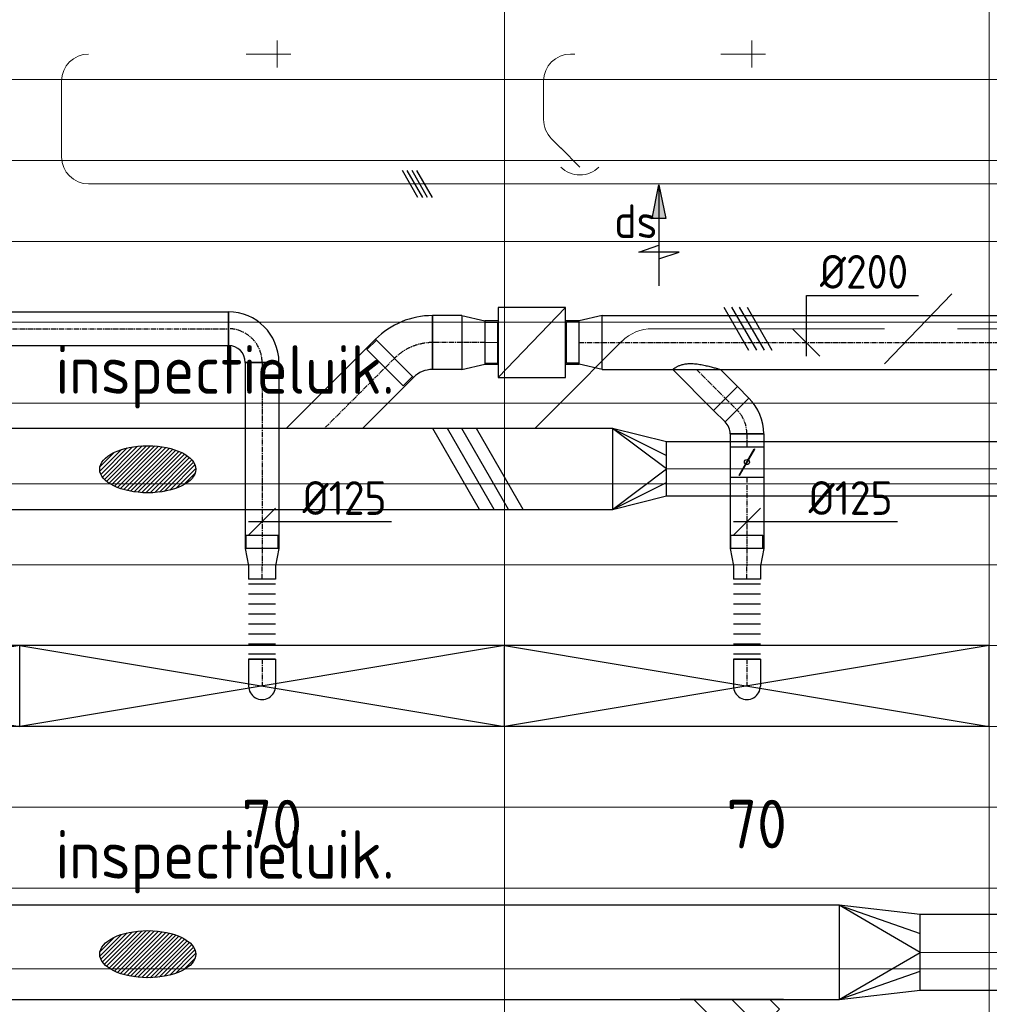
# Model space of a CAD drawing. Header units: millimetres. Extents: x -73785 to 23627, y 5976 to 52620.
# Tile 20 of 56: x -42687 to -39087, y 10415 to 14069. Entities that reach past the tile are written whole.
import ezdxf
from ezdxf.enums import TextEntityAlignment as Align

# ---------------------------------------------------------------- set-up
doc = ezdxf.new("R2010")
doc.units = ezdxf.units.MM
doc.linetypes.add('CENTER2', pattern=[28.575, 19.05, -3.175, 3.175, -3.175])
doc.linetypes.add('HIDDEN', pattern=[9.525, 6.35, -3.175])
for name, color, linetype in [('4plfd', 254, 'Continuous'), ('BALKEN', 7, 'Continuous'), ('WL570---_RETOUR', 100, 'Continuous'), ('WL570---_TOEVOER', 200, 'Continuous'), ('WL570---_TOEVOER_HL', 1, 'Continuous'), ('WL570---_TOEVOER_RST', 200, 'Continuous'), ('WL570---_TOEVOER_RST_HL', 1, 'Continuous'), ('WM570---_RETOUR', 2, 'Continuous'), ('WM570---_TOEVOER', 2, 'Continuous'), ('WM570---_TOEVOER_PR', 2, 'Continuous'), ('WM570---_TOEVOER_RST_PR', 1, 'Continuous')]:
    doc.layers.add(name, color=color, linetype=linetype)
for name, color, linetype, lineweight in [('WL570---_BESTAAND-HARTLIJN', 161, 'Continuous', 0), ('WL570---_BESTAAND-TOEVOER', 180, 'Continuous', 0), ('WL570---_DEMONTEREN', 10, 'Continuous', 0)]:
    doc.layers.add(name, color=color, linetype=linetype, lineweight=lineweight)
doc.layers.get('WL570---_DEMONTEREN').off()
doc.styles.add('BURO-018', font='ISO96.shx', dxfattribs={"height": 1.8})
doc.styles.add('BURO-025', font='ISO96.shx', dxfattribs={"height": 2.5})
doc.styles.add('MAATVOERING', font='ISO')

# ---------------------------------------------------------------- blocks, each defined once
blk = doc.blocks.new('Groep-43')
at = {"color": 8, "linetype": 'Continuous', "lineweight": 13}
for p, q in [((-65620, 12699.14), (-22154.912, 12699.14)), ((-65620, 12399.14), (-22154.912, 12399.14)), ((-65620, 12099.14), (-22154.912, 12099.14))]:
    blk.add_line(p, q, dxfattribs=at)
blk = doc.blocks.new('Groep-50')
at = {"color": 8, "linetype": 'Continuous', "lineweight": 13}
for p, q in [((-42254.9, 18999.1), (-42254.9, 6825.7)), ((-40454.9, 18999.1), (-40454.9, 7003.9)), ((-65620, 11799.1), (-22392.8, 11799.1)), ((-65620, 11499.1), (-23121.3, 11499.1)), ((-65620, 11199.1), (-23841, 11199.1)), ((-65620, 10899.1), (-24597.7, 10899.1)), ((-65620, 10599.1), (-25389.2, 10599.1)), ((-65620, 10299.1), (-26229.6, 10299.1)), ((-65620, 9999.1), (-27084.9, 9999.1)), ((-65620, 9699.1), (-28071.2, 9699.1)), ((-65620, 9399.1), (-28992, 9399.1))]:
    blk.add_line(p, q, dxfattribs=at)
at = {"color": 8, "linetype": 'Continuous', "lineweight": 13, "flags": 128}
for points in [[(-65620, 12924.8), (-65620, 9039.9, 0.175808), (-22004.9, 11828), (-22004.9, 19149)], [(-47654.9, 6597.2, 0.102915), (-22154.9, 11902, 0.102915)]]:
    blk.add_lwpolyline(points, format="xyb", dxfattribs=at)
at = {"color": 8}
blk.add_blockref('Groep-43', (0, 0), dxfattribs=at)
blk = doc.blocks.new('Block plafond 2e verd')
at = {"layer": '4plfd'}
blk.add_blockref('Groep-50', (73180, -19000), dxfattribs=at)
blk = doc.blocks.new('KARO')
for p, q in [((1, 0.5), (0, 0.5)), ((0, -0.5), (1, -0.5))]:
    blk.add_line(p, q)
at = {"invisible_edges": 15}
blk.add_3dface([(0, 0.5), (0, -0.5), (1, -0.5), (1, 0.5)], dxfattribs=at)
at = {"layer": 'WL570---_BESTAAND-HARTLIJN'}
blk.add_line((0, 0), (1, 0), dxfattribs=at)
blk = doc.blocks.new('OSV1251000460G')
blk.add_lwpolyline([(0, -62.5), (46.7, -50), (46.7, 50), (0, 62.5)], close=True)
at = {"layer": 'WL570---_BESTAAND-HARTLIJN'}
blk.add_line((0, 0), (46.7, 0), dxfattribs=at)
blk = doc.blocks.new('OZA1250100045L')
blk.add_lwpolyline([(-70.7, 0), (-106.1, 35.4), (-35.4, 106.1), (70.7, 0)])
at = {"layer": 'WL570---_BESTAAND-HARTLIJN'}
blk.add_line((0, 0), (-70.7, 70.7), dxfattribs=at)
at = {"layer": 'WL570---_BESTAAND-TOEVOER'}
blk.add_arc((0, 70.7), 100, 225, 315, dxfattribs=at)
blk = doc.blocks.new('OBO10000090H')
blk.add_lwpolyline([(50, -100, 0.414214), (-100, 50), (-100, -50, -0.414214), (-50, -100)], format="xyb", close=True)
at = {"invisible_edges": 15}
for points in [[(-91.3, -50.8), (-74, 47.7), (-100, 50), (-100, -50)], [(-82.9, -53), (-48.7, 41), (-74, 47.7), (-91.3, -50.8)], [(-75, -56.7), (-25, 29.9), (-48.7, 41), (-82.9, -53)], [(-67.9, -61.7), (-3.6, 14.9), (-25, 29.9), (-75, -56.7)], [(-61.7, -67.9), (14.9, -3.6), (-3.6, 14.9), (-67.9, -61.7)], [(-56.7, -75), (29.9, -25), (14.9, -3.6), (-61.7, -67.9)], [(-53, -82.9), (41, -48.7), (29.9, -25), (-56.7, -75)], [(-50.8, -91.3), (47.7, -74), (41, -48.7), (-53, -82.9)], [(-50, -100), (50, -100), (47.7, -74), (-50.8, -91.3)]]:
    blk.add_3dface(points, dxfattribs=at)
at = {"layer": 'WL570---_BESTAAND-HARTLIJN'}
blk.add_arc((-100, -100), 100, 0, 90, dxfattribs=at)
blk = doc.blocks.new('OAF16000045L')
blk.add_line((-163.1, 0), (163.1, 0))
blk.add_lwpolyline([(-113.1, 0), (-148.5, 35.4), (-35.4, 148.5), (113.1, 0)])
at = {"layer": 'WL570---_BESTAAND-HARTLIJN'}
blk.add_line((-91.9, 91.9), (0, 0), dxfattribs=at)
blk = doc.blocks.new('OBO10000090L')
blk.add_lwpolyline([(50, 0, 0.414214), (-100, 150), (-100, 50, -0.414214), (-50, 0)], format="xyb", close=True)
at = {"invisible_edges": 15}
for points in [[(-91.3, 49.2), (-74, 147.7), (-100, 150), (-100, 50)], [(-82.9, 47), (-48.7, 141), (-74, 147.7), (-91.3, 49.2)], [(-75, 43.3), (-25, 129.9), (-48.7, 141), (-82.9, 47)], [(-67.9, 38.3), (-3.6, 114.9), (-25, 129.9), (-75, 43.3)], [(-61.7, 32.1), (14.9, 96.4), (-3.6, 114.9), (-67.9, 38.3)], [(-56.7, 25), (29.9, 75), (14.9, 96.4), (-61.7, 32.1)], [(-53, 17.1), (41, 51.3), (29.9, 75), (-56.7, 25)], [(-50.8, 8.7), (47.7, 26), (41, 51.3), (-53, 17.1)], [(-50, 0), (50, 0), (47.7, 26), (-50.8, 8.7)]]:
    blk.add_3dface(points, dxfattribs=at)
at = {"layer": 'WL570---_BESTAAND-HARTLIJN'}
blk.add_arc((-100, 0), 100, 0, 90, dxfattribs=at)
blk = doc.blocks.new('OBO10000090ZE')
blk.add_lwpolyline([(-50, 0), (50, 0), (50, 100, 1), (-50, 100)], format="xyb", close=True)
at = {"layer": 'WL570---_BESTAAND-HARTLIJN'}
for points in [[(0, 0), (0, 150)], [(-50, 100), (50, 100)]]:
    blk.add_lwpolyline(points, dxfattribs=at)
blk = doc.blocks.new('OBO10000045H')
blk.add_lwpolyline([(50, -41.4, 0.198912), (6.1, 64.6), (-64.6, -6.1, -0.198912), (-50, -41.4)], format="xyb", close=True)
at = {"invisible_edges": 15}
for points in [[(-61.7, -9.3), (14.9, 55), (6.1, 64.6), (-64.6, -6.1)], [(-59, -12.7), (22.9, 44.6), (14.9, 55), (-61.7, -9.3)], [(-56.7, -16.4), (29.9, 33.6), (22.9, 44.6), (-59, -12.7)], [(-54.7, -20.3), (35.9, 22), (29.9, 33.6), (-56.7, -16.4)], [(-53, -24.3), (41, 9.9), (35.9, 22), (-54.7, -20.3)], [(-51.7, -28.5), (44.9, -2.6), (41, 9.9), (-53, -24.3)], [(-50.8, -32.7), (47.7, -15.4), (44.9, -2.6), (-51.7, -28.5)], [(-50.2, -37.1), (49.4, -28.3), (47.7, -15.4), (-50.8, -32.7)], [(-50, -41.4), (50, -41.4), (49.4, -28.3), (-50.2, -37.1)]]:
    blk.add_3dface(points, dxfattribs=at)
at = {"layer": 'WL570---_BESTAAND-HARTLIJN'}
blk.add_arc((-100, -41.4), 100, 0, 45, dxfattribs=at)
blk = doc.blocks.new('VBX1601600016025000')
blk.add_lwpolyline([(50, -130), (300, -130), (300, 130), (50, 130)], close=True)
for points in [[(50, 80), (0, 80), (0, -80), (50, -80)], [(300, -80), (350, -80), (350, 80), (300, 80)]]:
    blk.add_lwpolyline(points)
at = {"layer": 'WL570---_BESTAAND-HARTLIJN'}
blk.add_line((300, 0), (350, 0), dxfattribs=at)
at = {"layer": 'WL570---_BESTAAND-TOEVOER'}
blk.add_line((50, -130), (300, 130), dxfattribs=at)
blk = doc.blocks.new('KARH')
for p, q in [((1, 0.5), (0, 0.5)), ((0, -0.5), (1, -0.5))]:
    blk.add_line(p, q)
at = {"invisible_edges": 15}
blk.add_3dface([(0, 0.5), (0, -0.5), (1, -0.5), (1, 0.5)], dxfattribs=at)
blk = doc.blocks.new('OBO16000045H')
blk.add_lwpolyline([(80, -66.3, 0.198912), (9.7, 103.4), (-103.4, -9.7, -0.198912), (-80, -66.3)], format="xyb", close=True)
at = {"invisible_edges": 15}
for points in [[(-98.7, -14.9), (23.9, 88), (9.7, 103.4), (-103.4, -9.7)], [(-94.5, -20.4), (36.6, 71.4), (23.9, 88), (-98.7, -14.9)], [(-90.7, -26.3), (47.8, 53.7), (36.6, 71.4), (-94.5, -20.4)], [(-87.5, -32.5), (57.5, 35.2), (47.8, 53.7), (-90.7, -26.3)], [(-84.8, -38.9), (65.5, 15.8), (57.5, 35.2), (-87.5, -32.5)], [(-82.7, -45.6), (71.8, -4.2), (65.5, 15.8), (-84.8, -38.9)], [(-81.2, -52.4), (76.4, -24.6), (71.8, -4.2), (-82.7, -45.6)], [(-80.3, -59.3), (79.1, -45.4), (76.4, -24.6), (-81.2, -52.4)], [(-80, -66.3), (80, -66.3), (79.1, -45.4), (-80.3, -59.3)]]:
    blk.add_3dface(points, dxfattribs=at)
at = {"layer": 'WL570---_BESTAAND-HARTLIJN'}
blk.add_arc((-160, -66.3), 160, 0, 45, dxfattribs=at)
blk = doc.blocks.new('VRO300200002002000H')
at = {"layer": 'WL570---_TOEVOER'}
for p, q in [((0, 150), (200, 50)), ((0, -150), (200, -50))]:
    blk.add_line(p, q, dxfattribs=at)
blk.add_lwpolyline([(0, 150), (0, -150), (200, -100), (200, 100)], close=True, dxfattribs=at)
blk.add_lwpolyline([(0, -150), (0, -150), (200, 0), (0, 150)], dxfattribs=at)
blk = doc.blocks.new('OAF20000045L')
blk.add_line((-191.4, 0), (191.4, 0))
blk.add_lwpolyline([(-141.4, 0), (-176.8, 35.4), (-35.4, 176.8), (141.4, 0)])
at = {"layer": 'WL570---_BESTAAND-HARTLIJN'}
blk.add_line((-106.1, 106.1), (0, 0), dxfattribs=at)
blk = doc.blocks.new('VRO350250002803000H')
at = {"layer": 'WL570---_RETOUR'}
for p, q in [((0, 175), (300, 70)), ((0, -175), (300, -70))]:
    blk.add_line(p, q, dxfattribs=at)
blk.add_lwpolyline([(0, 175), (0, -175), (300, -140), (300, 140)], close=True, dxfattribs=at)
blk.add_lwpolyline([(0, -175), (0, -175), (300, 0), (0, 175)], dxfattribs=at)
blk = doc.blocks.new('UISO')
at = {"layer": 'WL570---_TOEVOER'}
for p, q in [((0, 0.36), (1, 0.937)), ((0, 0.18), (1, 0.757)), ((0, 0), (1, 0.577)), ((0, -0.18), (1, 0.397))]:
    blk.add_line(p, q, dxfattribs=at)
blk = doc.blocks.new('*U319')
at = {"color": 0, "ltscale": 10, "transparency": 33554687}
for p, q in [((900, 150, -2700), (-900, 150, -2700)), ((-900, -150, -2700), (-900, 150, -2700)), ((900, -150, -2700), (900, 150, -2700)), ((900, -150, -2700), (-900, -150, -2700))]:
    blk.add_line(p, q, dxfattribs=at)
at = {"layer": 'WL570---_TOEVOER_RST_HL', "linetype": 'CENTER2', "transparency": 33554687}
blk.add_circle((0, 0, -2700), 0.075, dxfattribs=at)
at = {"layer": 'WL570---_TOEVOER_RST', "color": 1, "transparency": 33554687, "style": 'BURO-018'}
for tag in ['MC', 'Q']:
    blk.add_attdef(tag, text='', height=180, dxfattribs=at).set_placement((0, 0), align=Align.MIDDLE)
at = {"layer": 'WM570---_TOEVOER_RST_PR', "color": 1, "transparency": 33554687, "style": 'BURO-018'}
blk.add_attdef('POSNR', text='', height=180, dxfattribs=at).set_placement((0, 0), align=Align.MIDDLE)
blk = doc.blocks.new('*U320')
at = {"color": 0, "ltscale": 10, "transparency": 33554687}
for p, q in [((900, 150, -2700), (-900, 150, -2700)), ((-900, -150, -2700), (-900, 150, -2700)), ((900, -150, -2700), (900, 150, -2700)), ((900, -150, -2700), (-900, -150, -2700))]:
    blk.add_line(p, q, dxfattribs=at)
at = {"layer": 'WL570---_TOEVOER_RST_HL', "linetype": 'CENTER2', "transparency": 33554687}
blk.add_circle((0, 0, -2700), 0.075, dxfattribs=at)
at = {"layer": 'WL570---_TOEVOER_RST', "color": 1, "transparency": 33554687, "style": 'BURO-018'}
for tag in ['MC', 'Q']:
    blk.add_attdef(tag, text='', height=180, dxfattribs=at).set_placement((0, 0), align=Align.MIDDLE)
at = {"layer": 'WM570---_TOEVOER_RST_PR', "color": 1, "transparency": 33554687, "style": 'BURO-018'}
blk.add_attdef('POSNR', text='', height=180, dxfattribs=at).set_placement((0, 0), align=Align.MIDDLE)
blk = doc.blocks.new('*U318')
at = {"color": 0, "ltscale": 10, "transparency": 33554687}
for p, q in [((900, 150, -2700), (-900, 150, -2700)), ((-900, -150, -2700), (-900, 150, -2700)), ((900, -150, -2700), (900, 150, -2700)), ((900, -150, -2700), (-900, -150, -2700))]:
    blk.add_line(p, q, dxfattribs=at)
at = {"layer": 'WL570---_TOEVOER_RST_HL', "linetype": 'CENTER2', "transparency": 33554687}
blk.add_circle((0, 0, -2700), 0.075, dxfattribs=at)
at = {"layer": 'WL570---_TOEVOER_RST', "color": 1, "transparency": 33554687, "style": 'BURO-018'}
for tag in ['MC', 'Q']:
    blk.add_attdef(tag, text='', height=180, dxfattribs=at).set_placement((0, 0), align=Align.MIDDLE)
at = {"layer": 'WM570---_TOEVOER_RST_PR', "color": 1, "transparency": 33554687, "style": 'BURO-018'}
blk.add_attdef('POSNR', text='', height=180, dxfattribs=at).set_placement((0, 0), align=Align.MIDDLE)
blk = doc.blocks.new('*U582')
at = {"color": 0, "ltscale": 10}
for p, q in [((-125, -62.5, -2700), (-125, 62.5, -2700)), ((62.5, -125, -2700), (-62.5, -125, -2700))]:
    blk.add_line(p, q, dxfattribs=at)
for radius, start in [(187.5, 0), (62.5, 360)]:
    blk.add_arc((-125, -125, -2700), radius, start, 90, dxfattribs=at)
at = {"layer": 'WL570---_TOEVOER_HL', "linetype": 'CENTER2'}
blk.add_arc((-125, -125, -2700), 125, 0, 90, dxfattribs=at)
at = {"layer": 'WM570---_TOEVOER_PR', "color": 2, "style": 'BURO-025'}
blk.add_attdef('POSNR', text='', height=125, dxfattribs=at).set_placement((0, 0), align=Align.MIDDLE)
blk = doc.blocks.new('LU-PIJL6')
at = {"color": 0, "linetype": 'Continuous'}
for p, q in [((-5, -1.5), (-5, 1.5)), ((-5, 1.5), (-4.5, 0)), ((0, 0), (-7.5, 0)), ((-5.5, 0), (-5, -1.5)), ((-2.5, -0.5), (-2.5, 0.5)), ((-2.5, 0.5), (0, 0)), ((0, 0), (-2.5, -0.5))]:
    blk.add_line(p, q, dxfattribs=at)
blk.add_solid([(-2.5, 0.5), (-2.5, -0.5), (0, 0)], dxfattribs=at)
blk = doc.blocks.new('*U794')
at = {"color": 0, "ltscale": 10}
for p, q in [((-100, 47.5, -2700), (-100.7, 47.5, -2700)), ((-100, 50, -2700), (-86.8, 50, -2700)), ((-100, -50, -2700), (-100, 50, -2700)), ((-100, -47.5, -2700), (-100, 47.5, -2700)), ((-86.8, 50, -2700), (-61.4, 50, -2700)), ((-61.4, 50, -2700), (-38.6, 50, -2700)), ((-38.6, 50, -2700), (-20, 50, -2700)), ((-20, 50, -2700), (-6.8, 50, -2700)), ((-6.8, 50, -2700), (0, 50, -2700)), ((-100, -47.5, -2700), (-100.7, -47.5, -2700)), ((-100, -50, -2700), (-86.8, -50, -2700)), ((-86.8, -50, -2700), (-61.4, -50, -2700)), ((-61.4, -50, -2700), (-38.6, -50, -2700)), ((-38.6, -50, -2700), (-20, -50, -2700)), ((-20, -50, -2700), (-6.8, -50, -2700)), ((-6.8, -50, -2700), (0, -50, -2700))]:
    blk.add_line(p, q, dxfattribs=at)
blk.add_arc((0, 0, -2700), 50, 270, 90, dxfattribs=at)
at = {"layer": 'WL570---_TOEVOER_HL', "linetype": 'CENTER2'}
blk.add_line((-100, 0, -2700), (0, 0, -2700), dxfattribs=at)
at = {"layer": 'WM570---_TOEVOER_PR', "color": 1, "style": 'BURO-018'}
blk.add_attdef('POSNR', text='', height=180, dxfattribs=at).set_placement((0, 0), align=Align.MIDDLE)
blk = doc.blocks.new('*U795')
at = {"color": 0, "ltscale": 10}
for p, q in [((0, 59.375, -2700), (-50, 59.375, -2700)), ((-50, -59.375, -2700), (-50, 59.375, -2700)), ((-50, -59.375, -2700), (-50, 59.375, -2700)), ((0, 62.5, -2700), (64.18, 50, -2700)), ((0, 62.5, -2700), (0, -62.5, -2700)), ((64.18, 50, -2700), (114.18, 50, -2700)), ((114.18, 50, -2700), (114.18, -50, -2700)), ((0, -59.375, -2700), (-50, -59.375, -2700)), ((0, -62.5, -2700), (64.18, -50, -2700)), ((64.18, -50, -2700), (114.18, -50, -2700))]:
    blk.add_line(p, q, dxfattribs=at)
at = {"layer": 'WL570---_TOEVOER_HL', "linetype": 'CENTER2'}
for p in [(0, 0, -2700), (114.18, 0, -2700)]:
    blk.add_line(p, (64.18, 0, -2700), dxfattribs=at)
blk.add_circle((0, 0, -2700), 0.075, dxfattribs=at)
at = {"layer": 'WM570---_TOEVOER_PR', "color": 2, "style": 'BURO-025'}
blk.add_attdef('POSNR', text='', height=125, dxfattribs=at).set_placement((0, 0), align=Align.MIDDLE)
blk = doc.blocks.new('*U796')
at = {"color": 0, "ltscale": 10}
for p, q in [((0, 50, -2700), (0, -50, -2700)), ((18.5, 50, -2700), (18.5, -50, -2700)), ((55.5, 50, -2700), (55.5, -50, -2700)), ((92.5, 50, -2700), (92.5, -50, -2700)), ((129.5, 50, -2700), (129.5, -50, -2700)), ((166.5, 50, -2700), (166.5, -50, -2700)), ((203.5, 50, -2700), (203.5, -50, -2700)), ((240.5, 50, -2700), (240.5, -50, -2700)), ((277.5, 50, -2700), (277.5, -50, -2700)), ((296, 50, -2700), (296, -50, -2700))]:
    blk.add_line(p, q, dxfattribs=at)
at = {"layer": 'WM570---_TOEVOER_PR', "color": 2, "style": 'BURO-025'}
blk.add_attdef('POSNR', text='', height=125, dxfattribs=at).set_placement((0, 0), align=Align.MIDDLE)
blk = doc.blocks.new('*U797')
at = {"color": 0, "ltscale": 10}
for p, q in [((0, 62.5, -2700), (690.7, 62.5, -2700)), ((0, -62.5, -2700), (0, 62.5, -2700)), ((690.7, 62.5, -2700), (690.7, -62.5, -2700)), ((0, -62.5, -2700), (690.7, -62.5, -2700))]:
    blk.add_line(p, q, dxfattribs=at)
at = {"layer": 'WL570---_TOEVOER_HL', "linetype": 'CENTER2'}
blk.add_line((0, 0, -2700), (690.7, 0, -2700), dxfattribs=at)
at = {"layer": 'WM570---_TOEVOER_PR', "color": 2, "style": 'BURO-025'}
blk.add_attdef('POSNR', text='', height=125, dxfattribs=at).set_placement((0, 0), align=Align.MIDDLE)
blk = doc.blocks.new('*U800')
at = {"color": 0, "ltscale": 10}
for p, q in [((0, 62.5, -2700), (1487.4, 62.5, -2700)), ((1487.4, 62.5, -2700), (1487.4, -62.5, -2700)), ((0, -62.5, -2700), (1487.4, -62.5, -2700))]:
    blk.add_line(p, q, dxfattribs=at)
at = {"layer": 'WL570---_TOEVOER_HL', "linetype": 'CENTER2'}
blk.add_line((0, 0, -2700), (1487.4, 0, -2700), dxfattribs=at)
at = {"layer": 'WM570---_TOEVOER_PR', "color": 2, "style": 'BURO-025'}
blk.add_attdef('POSNR', text='', height=125, dxfattribs=at).set_placement((0, 0), align=Align.MIDDLE)
blk = doc.blocks.new('*U801')
at = {"color": 0, "ltscale": 10}
for p, q in [((-100, 47.5, -2700), (-100.7, 47.5, -2700)), ((-100, 50, -2700), (-86.8, 50, -2700)), ((-100, -50, -2700), (-100, 50, -2700)), ((-100, -47.5, -2700), (-100, 47.5, -2700)), ((-86.8, 50, -2700), (-61.4, 50, -2700)), ((-61.4, 50, -2700), (-38.6, 50, -2700)), ((-38.6, 50, -2700), (-20, 50, -2700)), ((-20, 50, -2700), (-6.8, 50, -2700)), ((-6.8, 50, -2700), (0, 50, -2700)), ((-100, -47.5, -2700), (-100.7, -47.5, -2700)), ((-100, -50, -2700), (-86.8, -50, -2700)), ((-86.8, -50, -2700), (-61.4, -50, -2700)), ((-61.4, -50, -2700), (-38.6, -50, -2700)), ((-38.6, -50, -2700), (-20, -50, -2700)), ((-20, -50, -2700), (-6.8, -50, -2700)), ((-6.8, -50, -2700), (0, -50, -2700))]:
    blk.add_line(p, q, dxfattribs=at)
blk.add_arc((0, 0, -2700), 50, 270, 90, dxfattribs=at)
at = {"layer": 'WL570---_TOEVOER_HL', "linetype": 'CENTER2'}
blk.add_line((-100, 0, -2700), (0, 0, -2700), dxfattribs=at)
at = {"layer": 'WM570---_TOEVOER_PR', "color": 1, "style": 'BURO-018'}
blk.add_attdef('POSNR', text='', height=180, dxfattribs=at).set_placement((0, 0), align=Align.MIDDLE)
blk = doc.blocks.new('*U804')
at = {"color": 0, "ltscale": 10}
for p, q in [((0, 59.375, -2700), (-50, 59.375, -2700)), ((-50, -59.375, -2700), (-50, 59.375, -2700)), ((-50, -59.375, -2700), (-50, 59.375, -2700)), ((0, 62.5, -2700), (64.18, 50, -2700)), ((0, 62.5, -2700), (0, -62.5, -2700)), ((64.18, 50, -2700), (114.18, 50, -2700)), ((114.18, 50, -2700), (114.18, -50, -2700)), ((0, -59.375, -2700), (-50, -59.375, -2700)), ((0, -62.5, -2700), (64.18, -50, -2700)), ((64.18, -50, -2700), (114.18, -50, -2700))]:
    blk.add_line(p, q, dxfattribs=at)
at = {"layer": 'WL570---_TOEVOER_HL', "linetype": 'CENTER2'}
for p in [(0, 0, -2700), (114.18, 0, -2700)]:
    blk.add_line(p, (64.18, 0, -2700), dxfattribs=at)
blk.add_circle((0, 0, -2700), 0.075, dxfattribs=at)
at = {"layer": 'WM570---_TOEVOER_PR', "color": 2, "style": 'BURO-025'}
blk.add_attdef('POSNR', text='', height=125, dxfattribs=at).set_placement((0, 0), align=Align.MIDDLE)
blk = doc.blocks.new('*U805')
at = {"color": 0, "ltscale": 10}
for p, q in [((0, 50, -2700), (0, -50, -2700)), ((18.5, 50, -2700), (18.5, -50, -2700)), ((55.5, 50, -2700), (55.5, -50, -2700)), ((92.5, 50, -2700), (92.5, -50, -2700)), ((129.5, 50, -2700), (129.5, -50, -2700)), ((166.5, 50, -2700), (166.5, -50, -2700)), ((203.5, 50, -2700), (203.5, -50, -2700)), ((240.5, 50, -2700), (240.5, -50, -2700)), ((277.5, 50, -2700), (277.5, -50, -2700)), ((296, 50, -2700), (296, -50, -2700))]:
    blk.add_line(p, q, dxfattribs=at)
at = {"layer": 'WM570---_TOEVOER_PR', "color": 2, "style": 'BURO-025'}
blk.add_attdef('POSNR', text='', height=125, dxfattribs=at).set_placement((0, 0), align=Align.MIDDLE)
blk = doc.blocks.new('*U807')
at = {"color": 0, "ltscale": 10}
for p, q in [((0, 62.5, -2700), (48.3, 62.5, -2700)), ((0, -62.5, -2700), (0, 62.5, -2700)), ((0, -62.5, -2700), (48.3, -62.5, -2700))]:
    blk.add_line(p, q, dxfattribs=at)
at = {"layer": 'WL570---_TOEVOER_HL', "linetype": 'CENTER2'}
blk.add_line((0, 0, -2700), (48.3, 0, -2700), dxfattribs=at)
at = {"layer": 'WM570---_TOEVOER_PR', "color": 2, "style": 'BURO-025'}
blk.add_attdef('POSNR', text='', height=125, dxfattribs=at).set_placement((0, 0), align=Align.MIDDLE)
blk = doc.blocks.new('*U808')
at = {"ltscale": 10}
for p, q in [((-56.5, 62.5, -2700), (56.5, 62.5, -2700)), ((-56.5, -62.5, -2700), (-56.5, 62.5, -2700)), ((56.5, 62.5, -2700), (56.5, -62.5, -2700)), ((-49.4, 27.3, -2700), (-48.4, 29.1, -2700)), ((48.4, -29.1, -2700), (-49.4, 27.3, -2700)), ((49.4, -27.3, -2700), (-48.4, 29.1, -2700)), ((48.4, -29.1, -2700), (49.4, -27.3, -2700)), ((-56.5, -62.5, -2700), (56.5, -62.5, -2700))]:
    blk.add_line(p, q, dxfattribs=at)
blk.add_circle((0, 0, -2700), 9.41, dxfattribs=at)
at = {"layer": 'WL570---_TOEVOER', "color": 2, "style": 'BURO-025'}
blk.add_attdef('I', text='', height=125, dxfattribs=at).set_placement((0, 0), align=Align.MIDDLE)
at = {"layer": 'WM570---_TOEVOER_PR', "color": 2, "style": 'BURO-025'}
blk.add_attdef('POSNR', text='', height=125, dxfattribs=at).set_placement((0, 0), align=Align.MIDDLE)
blk = doc.blocks.new('*U843')
at = {"color": 0, "ltscale": 10}
for p, q in [((0, 76), (-46.7, 76)), ((-46.7, -76), (-46.7, 76)), ((-46.7, -76), (-46.7, 76)), ((85.2, 100), (0, 80)), ((0, -80), (0, 80)), ((85.2, -100), (85.2, 100)), ((0, -76), (-46.7, -76)), ((85.2, -100), (0, -80))]:
    blk.add_line(p, q, dxfattribs=at)
at = {"layer": 'WL570---_TOEVOER_HL', "linetype": 'CENTER2'}
blk.add_line((0, 0), (85.2, 0), dxfattribs=at)
for centre in [(0, 0), (85.2, 0)]:
    blk.add_circle(centre, 0.075, dxfattribs=at)
at = {"layer": 'WM570---_TOEVOER_PR', "color": 2, "style": 'BURO-025'}
blk.add_attdef('POSNR', text='', height=125, dxfattribs=at).set_placement((0, 0), align=Align.MIDDLE)
blk = doc.blocks.new('*U844')
at = {"color": 0, "ltscale": 10}
for p, q in [((0, 100), (108.8, 100)), ((0, -100), (0, 100)), ((108.8, 100), (108.8, -100)), ((0, -100), (108.8, -100))]:
    blk.add_line(p, q, dxfattribs=at)
at = {"layer": 'WL570---_TOEVOER_HL', "linetype": 'CENTER2'}
blk.add_line((0, 0), (108.8, 0), dxfattribs=at)
at = {"layer": 'WM570---_TOEVOER_PR', "color": 2, "style": 'BURO-025'}
blk.add_attdef('POSNR', text='', height=125, dxfattribs=at).set_placement((0, 0), align=Align.MIDDLE)
blk = doc.blocks.new('*U845')
at = {"color": 0, "ltscale": 10}
for p, q in [((-8.6, 125.7), (26.4, 160.7)), ((26.4, 160.7), (160.7, 26.4)), ((-12.2, 129.3), (129.3, -12.2)), ((-8.6, 125.7), (125.7, -8.6)), ((-82.8, -100), (-82.8, 100)), ((125.7, -8.6), (160.7, 26.4))]:
    blk.add_line(p, q, dxfattribs=at)
for radius in [99.9, 299.9]:
    blk.add_arc((-82.8, 199.9), radius, 270, 315, dxfattribs=at)
at = {"layer": 'WL570---_TOEVOER_HL', "linetype": 'CENTER2'}
blk.add_arc((-82.8, 199.9), 199.9, 270, 315, dxfattribs=at)
at = {"layer": 'WM570---_TOEVOER_PR', "color": 2, "style": 'BURO-025'}
blk.add_attdef('POSNR', text='', height=125, dxfattribs=at).set_placement((0, 0), align=Align.MIDDLE)
blk = doc.blocks.new('*U847')
at = {"color": 0, "ltscale": 10}
for p, q in [((0, 76, -2700), (-46.7, 76, -2700)), ((-46.7, -76, -2700), (-46.7, 76, -2700)), ((-46.7, -76, -2700), (-46.7, 76, -2700)), ((85.2, 100, -2700), (0, 80, -2700)), ((0, -80, -2700), (0, 80, -2700)), ((85.2, -100, -2700), (85.2, 100, -2700)), ((0, -76, -2700), (-46.7, -76, -2700)), ((85.2, -100, -2700), (0, -80, -2700))]:
    blk.add_line(p, q, dxfattribs=at)
at = {"layer": 'WL570---_TOEVOER_HL', "linetype": 'CENTER2'}
blk.add_line((0, 0, -2700), (85.2, 0, -2700), dxfattribs=at)
for centre in [(0, 0, -2700), (85.2, 0, -2700)]:
    blk.add_circle(centre, 0.075, dxfattribs=at)
at = {"layer": 'WM570---_TOEVOER_PR', "color": 2, "style": 'BURO-025'}
blk.add_attdef('POSNR', text='', height=125, dxfattribs=at).set_placement((0, 0), align=Align.MIDDLE)
blk = doc.blocks.new('*U850')
at = {"color": 0, "ltscale": 10}
for p, q in [((0, 62.5, -2700), (60.8, 62.5, -2700)), ((0, -62.5, -2700), (0, 62.5, -2700)), ((60.8, 62.5, -2700), (60.8, -62.5, -2700)), ((0, -62.5, -2700), (60.8, -62.5, -2700))]:
    blk.add_line(p, q, dxfattribs=at)
at = {"layer": 'WL570---_TOEVOER_HL', "linetype": 'CENTER2'}
blk.add_line((0, 0, -2700), (60.8, 0, -2700), dxfattribs=at)
at = {"layer": 'WM570---_TOEVOER_PR', "color": 2, "style": 'BURO-025'}
blk.add_attdef('POSNR', text='', height=125, dxfattribs=at).set_placement((0, 0), align=Align.MIDDLE)
blk = doc.blocks.new('*U851')
at = {"color": 0, "ltscale": 10}
for p, q in [((-51.8, -62.5, -2700), (-51.8, 62.5, -2700)), ((80.8, 7.6, -2700), (-7.6, -80.8, -2700))]:
    blk.add_line(p, q, dxfattribs=at)
for radius in [187.6, 62.6]:
    blk.add_arc((-51.8, -125.1, -2700), radius, 45, 90, dxfattribs=at)
at = {"layer": 'WL570---_TOEVOER_HL', "linetype": 'CENTER2'}
blk.add_arc((-51.8, -125.1, -2700), 125.1, 45, 90, dxfattribs=at)
at = {"layer": 'WM570---_TOEVOER_PR', "color": 2, "style": 'BURO-025'}
blk.add_attdef('POSNR', text='', height=125, dxfattribs=at).set_placement((0, 0), align=Align.MIDDLE)
blk = doc.blocks.new('*U852')
at = {"color": 0, "ltscale": 10}
for p, q in [((0, 62.5, -2700), (264.2, 62.5, -2700)), ((264.2, 62.5, -2700), (264.2, -62.5, -2700)), ((0, -62.5, -2700), (264.2, -62.5, -2700))]:
    blk.add_line(p, q, dxfattribs=at)
at = {"layer": 'WL570---_TOEVOER_HL', "linetype": 'CENTER2'}
blk.add_line((0, 0, -2700), (264.2, 0, -2700), dxfattribs=at)
at = {"layer": 'WM570---_TOEVOER_PR', "color": 2, "style": 'BURO-025'}
blk.add_attdef('POSNR', text='', height=125, dxfattribs=at).set_placement((0, 0), align=Align.MIDDLE)
blk = doc.blocks.new('*U853')
at = {"layer": 'WM570---_TOEVOER', "color": 0, "ltscale": 10}
for p, q in [((-50, -50), (50, 50)), ((-50, 0), (559.1, 0))]:
    blk.add_line(p, q, dxfattribs=at)
at = {"layer": 'WM570---_TOEVOER', "color": 0, "style": 'BURO-025'}
blk.add_text('%%c125', height=125, dxfattribs=at).set_placement((228.8, 25))
blk = doc.blocks.new('*U861')
at = {"color": 0, "ltscale": 10}
for p, q in [((0, 88.4, -2700), (63.3, 151.7, -2700)), ((63.3, 151.7, -2700), (151.7, 63.3, -2700)), ((0, -88.4, -2700), (151.7, 63.3, -2700))]:
    blk.add_line(p, q, dxfattribs=at)
blk.add_spline([(-0.2, -88.1, -2700), (-0.8, -87.4, -2700), (-1.8, -86.1, -2700), (-3.1, -84.3, -2700), (-4.7, -82, -2700), (-6.6, -79.1, -2700), (-8.7, -75.7, -2700), (-10.8, -71.7, -2700), (-13.1, -67.2, -2700), (-15.2, -62, -2700), (-17.2, -56.2, -2700), (-19, -49.7, -2700), (-20.4, -42.5, -2700), (-21.4, -34.8, -2700), (-21.9, -26.4, -2700), (-21.9, -17.4, -2700), (-21.4, -8, -2700), (-20.4, 1.8, -2700), (-19, 11.7, -2700), (-17.2, 21.7, -2700), (-15.2, 31.5, -2700), (-13.1, 41, -2700), (-10.8, 50, -2700), (-8.7, 58.4, -2700), (-6.6, 66, -2700), (-4.7, 72.6, -2700), (-3.1, 78.1, -2700), (-1.8, 82.6, -2700), (-0.8, 85.8, -2700), (-0.2, 87.7, -2700), (0, 88.4, -2700)], degree=3, dxfattribs=at)
at = {"layer": 'WL570---_TOEVOER_HL', "linetype": 'CENTER2'}
blk.add_line((0, 0, -2700), (107.5, 107.5, -2700), dxfattribs=at)
at = {"layer": 'WM570---_TOEVOER_PR', "color": 2, "style": 'BURO-025'}
blk.add_attdef('POSNR', text='', height=125, dxfattribs=at).set_placement((0, 0), align=Align.MIDDLE)
blk = doc.blocks.new('*U880')
at = {"color": 0, "ltscale": 10}
for p, q in [((0, 100, -2700), (2471.9, 100, -2700)), ((0, -100, -2700), (0, 100, -2700)), ((2471.9, 100, -2700), (2471.9, -100, -2700)), ((0, -100, -2700), (2062.4, -100, -2700)), ((2239.2, -100, -2700), (2471.9, -100, -2700))]:
    blk.add_line(p, q, dxfattribs=at)
at = {"layer": 'WL570---_TOEVOER_HL', "linetype": 'CENTER2'}
blk.add_line((0, 0, -2700), (2471.9, 0, -2700), dxfattribs=at)
at = {"layer": 'WM570---_TOEVOER_PR', "color": 2, "style": 'BURO-025'}
blk.add_attdef('POSNR', text='', height=125, dxfattribs=at).set_placement((0, 0), align=Align.MIDDLE)
blk = doc.blocks.new('*U940')
at = {"layer": 'WM570---_TOEVOER', "color": 0, "ltscale": 10}
for p, q in [((-50, -50), (50, 50)), ((-50, 0), (480.4, 0))]:
    blk.add_line(p, q, dxfattribs=at)
at = {"layer": 'WM570---_TOEVOER', "color": 0, "style": 'BURO-025'}
blk.add_text('%%c125', height=125, dxfattribs=at).set_placement((150, 25))
blk = doc.blocks.new('*U944')
at = {"layer": 'WM570---_TOEVOER', "color": 0, "ltscale": 10}
for p, q in [((0, 175), (416.1, 175)), ((0, -50), (0, 175)), ((50, -50), (-50, 50))]:
    blk.add_line(p, q, dxfattribs=at)
at = {"layer": 'WM570---_TOEVOER', "color": 0, "style": 'BURO-025'}
blk.add_text('%%c200', height=125, dxfattribs=at).set_placement((50, 200))

msp = doc.modelspace()

# ---------------------------------------------------------------- hatches: boundary and pattern name
at = {"layer": 'WL570---_RETOUR'}
h = msp.add_hatch(dxfattribs=at)
h.set_pattern_fill('ANSI31', color=256, scale=3.5, style=0)
h.set_pattern_definition([(45, (-39555.38, -8494.578), (-7.857724, 7.857724), [])])
edge = h.paths.add_edge_path()
edge.add_ellipse((-42211.7, 10601.3), major_axis=(-178.4, 0), ratio=0.489711, start_angle=0, end_angle=360)
at = {"layer": 'WL570---_TOEVOER'}
h = msp.add_hatch(dxfattribs=at)
h.set_pattern_fill('ANSI31', color=256, scale=3.5, style=0)
h.set_pattern_definition([(45, (-39555.38, -6695.361), (-7.857724, 7.857724), [])])
edge = h.paths.add_edge_path()
edge.add_ellipse((-42211.7, 12400.6), major_axis=(-178.4, 0), ratio=0.489711, start_angle=0, end_angle=360)

# ---------------------------------------------------------------- linework, layer by layer
at = {"layer": 'BALKEN', "color": 2, "linetype": 'HIDDEN'}
for radius, start, end in [(63040.6, 247.031394, 292.968331), (64240.6, 246.320689, 293.67904)]:
    msp.add_arc((-46287.2, 71689.8), radius, start, end, dxfattribs=at)
at = {"layer": 'WL570---_RETOUR'}
msp.add_ellipse((-42211.7, 10601.3), major_axis=(-178.4, 0), ratio=0.489711, dxfattribs=at)
at = {"layer": 'WL570---_TOEVOER'}
for p, q in [((-41366.4, 12882.9), (-41697.5, 12551.8)), ((-41225, 12741.5), (-41414.7, 12551.8)), ((-44487.2, 11746.3), (-42687.2, 11446.3)), ((-42687.2, 11746.3), (-44487.2, 11446.3)), ((-42687.2, 11746.3), (-40887.2, 11446.3)), ((-40887.2, 11746.3), (-42687.2, 11446.3)), ((-40887.2, 11746.3), (-39087.2, 11446.3)), ((-39087.2, 11746.3), (-40887.2, 11446.3))]:
    msp.add_line(p, q, dxfattribs=at)
msp.add_ellipse((-42211.7, 12400.6), major_axis=(-178.4, 0), ratio=0.489711, dxfattribs=at)
at = {"layer": 'WL570---_TOEVOER_HL', "linetype": 'CENTER2'}
msp.add_line((-41295.7, 12812.2), (-41556.1, 12551.8), dxfattribs=at)

# ---------------------------------------------------------------- block references
at = {"layer": 'WL570---_BESTAAND-TOEVOER', "xscale": 300, "yscale": 300, "zscale": 300, "rotation": 90}
msp.add_blockref('UISO', (-40872.2, 12251.8), dxfattribs=at)
at = {"layer": 'WL570---_DEMONTEREN'}
for name, p, rotation in [('OBO10000090L', (-42431.4, 13941.2), 90), ('OBO10000090ZE', (-41830.7, 13941.2), 270), ('OBO10000090L', (-40642.2, 13941.2), 90), ('OBO10000090ZE', (-40068.4, 13941.2), 270), ('OBO10000045H', (-40742.1, 13656.6), 180), ('OBO10000090H', (-42531.4, 13459.5), 180), ('OSV1251000460G', (-40775.4, 13459.5), 180), ('VBX1601600016025000', (-39176.7, 12922.1), 179.9999999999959), ('OBO16000045H', (-40404.8, 12922.1), 90)]:
    msp.add_blockref(name, p, dxfattribs=dict(at, rotation=rotation))
for name, p, xscale, yscale, zscale, rotation in [('KARO', (-41830.7, 13941.2), 16.03765465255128, 100, 100, 180), ('KARO', (-40625.9, 13941.2), 16.2227493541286, 100, 100, 180), ('KARO', (-40068.4, 13941.2), 16.03765465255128, 100, 100, 180), ('KARO', (-42531.4, 13841.2), 281.743861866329, 100, 100, 270), ('KARO', (-40742.1, 13841.2), 143.1849200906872, 100, 100, 270), ('KARO', (-40712.8, 13627.3), 48.98494323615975, 100, 100, 315.0000000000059), ('KARO', (-40822.2, 13459.5), 1609.568917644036, 100, 100, 180), ('UISO', (-41172.8, 13409.5), 100, 100, 100, 90), ('KARO', (-39493.3, 12922.1), 845.2295503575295, 160, 160, 180), ('UISO', (-40044.4, 13002.1), 160, 160, 160, 270), ('KARO', (-38754.7, 12922.1), 450.7316628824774, 160, 160, 180), ('KARO', (-40451.6, 12875.3), 327.5158663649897, 160, 160, 225)]:
    msp.add_blockref(name, p, dxfattribs=dict(at, xscale=xscale, yscale=yscale, zscale=zscale, rotation=rotation))
msp.add_blockref('OZA1250100045L', (-40607.4, 13522), dxfattribs=at)
at = {"layer": 'WL570---_DEMONTEREN', "xscale": 1938.910899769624, "yscale": 125, "zscale": 125}
msp.add_blockref('KARO', (-40775.4, 13459.5), dxfattribs=at)
at = {"layer": 'WL570---_DEMONTEREN', "xscale": -1}
msp.add_blockref('OAF16000045L', (-40775.1, 12551.8), dxfattribs=at)
at = {"layer": 'WL570---_RETOUR'}
for name, p, xscale, yscale, zscale, rotation in [('LU-PIJL6', (-40313.7, 13456.6), 50, 50, 50, 90), ('KARH', (-39644.1, 10607.9), 6932.456166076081, 350, 250, 180), ('KARO', (-35901.7, 10607.9), 3442.377950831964, 280, 280, 180)]:
    msp.add_blockref(name, p, dxfattribs=dict(at, xscale=xscale, yscale=yscale, zscale=zscale, rotation=rotation))
msp.add_blockref('VRO350250002803000H', (-39644.1, 10607.9), dxfattribs=at)
at = {"layer": 'WL570---_RETOUR', "rotation": 180}
msp.add_blockref('OAF20000045L', (-40043.1, 10432.9), dxfattribs=at)
at = {"layer": 'WL570---_TOEVOER'}
for name, p in [('*U800', (-43399.6, 12922.1, 2700)), ('*U582', (-41787.2, 12922.1, 2700)), ('*U847', (-40610.3, 12870.8, 2700)), ('*U880', (-40525.1, 12870.8, 2700)), ('VRO300200002002000H', (-40485.9, 12401.8))]:
    msp.add_blockref(name, p, dxfattribs=at)
for name, p, rotation in [('*U845', (-41237.1, 12870.8), 180), ('*U844', (-41045.5, 12870.8), 180), ('*U843', (-40960.3, 12870.8), 180), ('VBX1601600016025000', (-40610.3, 12870.8), 179.9999999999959), ('*U797', (-41787.2, 12797.1, 2700), 269.9999999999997), ('*U861', (-40174.3, 12770.8, 2700), 270), ('*U850', (-40066.8, 12663.2, 2700), 315.0000000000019), ('*U851', (-39987.2, 12583.6, 2700), 315.0000000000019), ('*U807', (-39987.2, 12531.8, 2700), 270), ('*U808', (-39987.2, 12427.1, 2700), 270), ('*U852', (-39987.2, 12370.6, 2700), 270), ('*U795', (-41787.2, 12106.5, 2700), 270), ('*U804', (-39987.2, 12106.5, 2700), 270), ('*U796', (-41787.2, 11992.3, 2700), 270), ('*U805', (-39987.2, 11992.3, 2700), 270), ('*U794', (-41787.2, 11596.3, 2700), 270), ('*U801', (-39987.2, 11596.3, 2700), 270)]:
    msp.add_blockref(name, p, dxfattribs=dict(at, rotation=rotation))
at = {"layer": 'WL570---_TOEVOER', "zscale": 200}
for name, p, xscale, yscale in [('KARH', (-47130.7, 12401.8), 6644.75735186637, 300), ('KARO', (-40285.9, 12401.8), 6840.051393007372, 200)]:
    msp.add_blockref(name, p, dxfattribs=dict(at, xscale=xscale, yscale=yscale))
at = {"layer": 'WL570---_TOEVOER_RST', "transparency": 33554687}
ref = msp.add_blockref('*U318', (-43587.2, 11596.3, 2700), dxfattribs=at)
ref.add_attrib('Q', '70', dxfattribs={"color": 1, "transparency": 33554687, "height": 180, "style": 'BURO-018'}).set_placement((-43550.8, 11084.1), align=Align.MIDDLE)
ref = msp.add_blockref('*U319', (-41787.2, 11596.3, 2700), dxfattribs=at)
ref.add_attrib('Q', '70', dxfattribs={"color": 1, "transparency": 33554687, "height": 180, "style": 'BURO-018'}).set_placement((-41750.8, 11084.1), align=Align.MIDDLE)
ref = msp.add_blockref('*U320', (-39987.2, 11596.3, 2700), dxfattribs=at)
ref.add_attrib('Q', '70', dxfattribs={"color": 1, "transparency": 33554687, "height": 180, "style": 'BURO-018'}).set_placement((-39950.8, 11084.1), align=Align.MIDDLE)
at = {"layer": 'WM570---_RETOUR'}
msp.add_blockref('Block plafond 2e verd', (-71812.3, 20147.2), dxfattribs=at)
at = {"layer": 'WM570---_TOEVOER'}
for name, p in [('*U944', (-39766.4, 12870.8, 2700)), ('*U940', (-41787.2, 12206.4, 2700)), ('*U853', (-39987.2, 12206.4, 2700))]:
    msp.add_blockref(name, p, dxfattribs=at)

# ---------------------------------------------------------------- texts
at = {"layer": 'WM570---_RETOUR', "style": 'MAATVOERING'}
msp.add_text('inspectieluik.', height=180, dxfattribs=at).set_placement((-42554.5, 10881.4))
at = {"layer": 'WM570---_TOEVOER', "lineweight": 0, "style": 'BURO-025'}
msp.add_text('ds', height=125, dxfattribs=at).set_placement((-40479.5, 13258.6))
at = {"layer": 'WM570---_TOEVOER', "style": 'MAATVOERING'}
msp.add_text('inspectieluik.', height=180, dxfattribs=at).set_placement((-42554.5, 12680.6))

doc.saveas('drawing.dxf')
